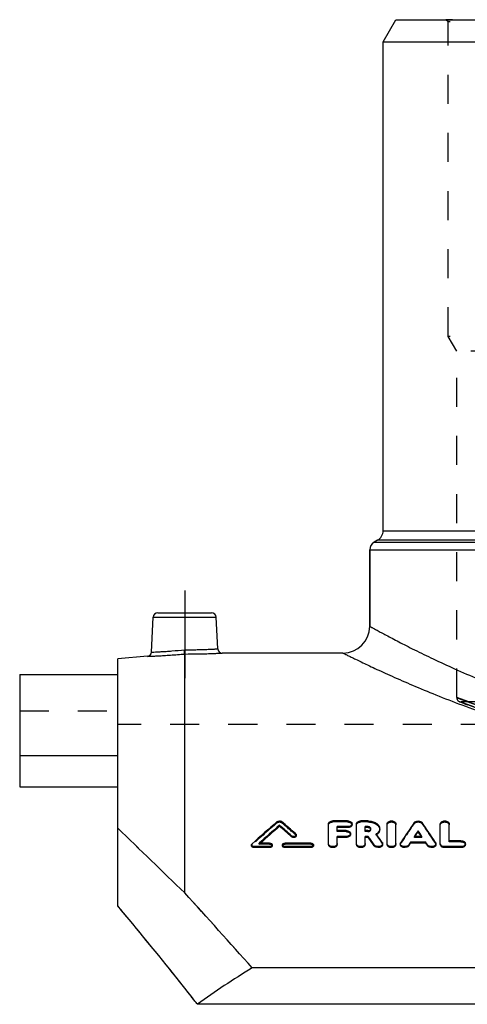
# Model space of a CAD drawing. Header units: millimetres. Extents: x 0 to 1000, y 0 to 1000.
# Tile 2 of 3: x 350 to 450, y 437 to 658. Entities that reach past the tile are written whole.
import ezdxf

# ---------------------------------------------------------------- set-up
doc = ezdxf.new("R2010")
doc.units = ezdxf.units.MM
doc.header["$LTSCALE"] = 65.185185
doc.linetypes.add('CENTER', pattern=[0.6, 0.375, -0.075, 0.075, -0.075])
doc.linetypes.add('HIDDEN', pattern=[0.2, 0.1, -0.1])
for name, color, linetype in [('FASEN', 7, 'CONTINUOUS'), ('KOERPER', 7, 'CONTINUOUS'), ('KONST.EL_MIT_GEO', 7, 'CONTINUOUS')]:
    doc.layers.add(name, color=color, linetype=linetype)

msp = doc.modelspace()

# ---------------------------------------------------------------- linework, layer by layer
at = {"layer": 'FASEN', "color": 7, "linetype": 'Continuous'}
for p, q in [((431, 652.75), (433.89, 657.75)), ((433.89, 657.75), (588.11, 657.75)), ((431, 652.75), (591, 652.75)), ((378.13, 515.02), (371.5, 514.44))]:
    msp.add_line(p, q, dxfattribs=at)
at = {"layer": 'KOERPER', "color": 7, "linetype": 'Continuous'}
for p, q in [((431, 543.19), (431, 652.75)), ((428, 521.75), (428, 538.86)), ((422, 515.75), (394.92, 515.75)), ((349.5, 492.73), (349.5, 485.73)), ((371.5, 492.73), (349.5, 492.73)), ((349.5, 485.73), (371.5, 485.73))]:
    msp.add_line(p, q, dxfattribs=at)
at = {"layer": 'KOERPER', "color": 2, "linetype": 'CENTER'}
msp.add_line((386.5, 529.75), (386.5, 510.14), dxfattribs=at)
at = {"layer": 'KOERPER', "color": 8, "linetype": 'HIDDEN'}
for p, q in [((480, 504.78), (448.5, 504.78)), ((650.5, 499.75), (371.5, 499.75))]:
    msp.add_line(p, q, dxfattribs=at)
at = {"layer": 'KONST.EL_MIT_GEO', "color": 8, "linetype": 'HIDDEN'}
for p, q in [((445.6, 657.25), (445.1, 657.75)), ((576.9, 657.75), (445.1, 657.75)), ((445.6, 586.75), (445.6, 657.25)), ((576.4, 657.25), (445.6, 657.25)), ((447.5, 583.46), (445.6, 586.75)), ((576.4, 586.75), (445.6, 586.75)), ((447.5, 505.78), (447.5, 583.46)), ((574.5, 583.46), (447.5, 583.46)), ((450.2, 504.78), (447.5, 505.78)), ((448.14, 504.84), (448.68, 504.64)), ((448.68, 504.64), (449.88, 504.18)), ((349.5, 502.8), (371.5, 502.8)), ((407.27, 477.73), (407.27, 477.97)), ((408.25, 477.73), (408.25, 477.97)), ((419.74, 477.89), (419.74, 478.12)), ((423.04, 477.89), (419.74, 477.89)), ((423.04, 477.89), (423.04, 478.12)), ((426.01, 477.89), (426.01, 478.12)), ((427.55, 477.89), (426.01, 477.89)), ((427.55, 477.89), (427.55, 478.12)), ((437.95, 477.51), (437.95, 477.75)), ((439.76, 477.51), (439.76, 477.75)), ((411.39, 475), (411.39, 475.22)), ((420.73, 475.72), (420.73, 475.95)), ((422.71, 475.72), (420.73, 475.72)), ((422.71, 475.72), (422.71, 475.95)), ((427, 475.72), (427, 475.95)), ((427.55, 475.72), (427, 475.72)), ((427.55, 475.72), (427.55, 475.95)), ((428.25, 476.17), (428.25, 476.4)), ((429.48, 474.96), (429.48, 475.19)), ((430.23, 476.17), (430.23, 476.4)), ((438.01, 474.42), (438.01, 474.65)), ((438.01, 474.42), (438.16, 474.65)), ((439.7, 474.42), (439.54, 474.65)), ((439.7, 474.42), (439.7, 474.65)), ((401.61, 472.76), (401.61, 472.98)), ((403.23, 472.91), (403.23, 473.14)), ((403.23, 472.91), (403.34, 473.01)), ((405.54, 472.91), (403.23, 472.91)), ((403.34, 473.01), (403.47, 473.14)), ((405.54, 472.91), (405.54, 473.14)), ((409.01, 472.91), (409.01, 473.14)), ((414.79, 472.91), (409.01, 472.91)), ((414.79, 472.91), (414.79, 473.14)), ((430.81, 473.08), (430.81, 473.31)), ((434.95, 473.07), (434.95, 473.29)), ((439.7, 474.42), (438.01, 474.42)), ((442.76, 473.07), (442.76, 473.29)), ((445.82, 473.46), (445.82, 473.69)), ((448.46, 473.46), (445.82, 473.46)), ((448.46, 473.46), (448.46, 473.69))]:
    msp.add_line(p, q, dxfattribs=at)
at = {"layer": 'KONST.EL_MIT_GEO', "color": 7, "linetype": 'Continuous'}
for p, q in [((431, 543.19), (591, 543.19)), ((429.75, 541.03), (429, 540.6)), ((592.25, 541.03), (429.75, 541.03)), ((428, 538.86), (428, 521.75)), ((428, 538.86), (594, 538.86)), ((429, 540.6), (593, 540.6)), ((379.04, 515.96), (379.45, 523.8)), ((379.45, 523.8), (393.55, 523.8)), ((380.45, 524.75), (392.55, 524.75)), ((393.92, 516.7), (393.55, 523.8)), ((371.5, 459.05), (371.5, 514.44)), ((386.5, 461.97), (386.5, 515.54)), ((349.5, 510.93), (349.5, 492.73)), ((349.5, 510.93), (371.5, 510.93)), ((407.76, 476.92), (407.76, 477.15)), ((418.75, 472.8), (418.75, 477.49)), ((423.04, 478.12), (419.74, 478.12)), ((420.73, 475.95), (420.73, 476.85)), ((423.04, 476.85), (420.73, 476.85)), ((423.04, 476.62), (423.04, 476.85)), ((424.03, 477.26), (424.03, 477.49)), ((425.02, 472.8), (425.02, 477.49)), ((427.55, 478.12), (426.01, 478.12)), ((427, 475.95), (427, 476.85)), ((427.55, 476.85), (427, 476.85)), ((427.55, 476.62), (427.55, 476.85)), ((431.89, 472.8), (431.89, 477.49)), ((433.87, 472.8), (433.87, 477.49)), ((443.83, 472.8), (443.83, 477.49)), ((445.82, 473.69), (445.82, 477.49)), ((410.46, 474.55), (410.46, 474.77)), ((411.5, 474.77), (411.5, 475)), ((423.04, 476.62), (420.73, 476.62)), ((422.71, 475.95), (420.73, 475.95)), ((420.73, 472.8), (420.73, 474.65)), ((422.71, 474.65), (420.73, 474.65)), ((422.71, 474.42), (422.71, 474.65)), ((423.7, 475.07), (423.7, 475.3)), ((427.55, 476.62), (427, 476.62)), ((427.55, 475.95), (427, 475.95)), ((427, 472.8), (427, 474.65)), ((427.68, 474.65), (427, 474.65)), ((427.68, 474.42), (427.68, 474.65)), ((429.63, 474.98), (429.48, 475.19)), ((439.7, 474.65), (438.01, 474.65)), ((438.16, 474.65), (438.2, 474.7)), ((438.85, 475.68), (438.85, 475.9)), ((439.54, 474.65), (439.51, 474.7)), ((401.5, 472.75), (401.5, 472.53)), ((405.54, 473.14), (403.23, 473.14)), ((406.12, 472.53), (406.12, 472.75)), ((408.43, 472.75), (408.43, 472.53)), ((414.79, 473.14), (409.01, 473.14)), ((415.37, 472.53), (415.37, 472.75)), ((422.71, 474.42), (420.73, 474.42)), ((427.68, 474.42), (427, 474.42)), ((429.01, 472.52), (429.01, 472.74)), ((430.9, 472.8), (430.9, 473.02)), ((434.86, 473.02), (434.86, 472.8)), ((436.76, 472.54), (436.76, 472.76)), ((437.14, 473.11), (437.14, 473.34)), ((440.57, 473.34), (437.14, 473.34)), ((440.57, 473.11), (437.14, 473.11)), ((440.57, 473.11), (440.57, 473.34)), ((440.95, 472.54), (440.95, 472.76)), ((442.84, 472.8), (442.84, 473.02)), ((448.46, 473.69), (445.82, 473.69)), ((449.45, 472.8), (449.45, 473.03)), ((402.08, 472.14), (402.08, 472.36)), ((405.54, 472.36), (402.08, 472.36)), ((405.54, 472.14), (402.08, 472.14)), ((405.54, 472.14), (405.54, 472.36)), ((409.01, 472.14), (409.01, 472.36)), ((414.79, 472.36), (409.01, 472.36)), ((414.79, 472.14), (409.01, 472.14)), ((414.79, 472.14), (414.79, 472.36)), ((444.83, 472.14), (444.83, 472.36)), ((448.46, 472.36), (444.83, 472.36)), ((448.46, 472.14), (444.83, 472.14)), ((448.46, 472.14), (448.46, 472.36)), ((620.35, 445.15), (401.65, 445.15)), ((632.64, 437), (389.36, 437))]:
    msp.add_line(p, q, dxfattribs=at)
for centre, radius, start, end in [((428.5, 543.19), 2.5, 300, 360), ((430, 538.86), 2, 120, 180), ((380.45, 523.75), 1, 90, 177), ((392.55, 523.75), 1, 3, 90), ((422, 521.75), 6, 270, 0), ((394.92, 516.75), 1, 183, 270.0004), ((378.04, 516.01), 1, 274.9995, 357), ((599.79, 253.91), 295.41, 130.6714, 132.1335), ((601.97, 253.08), 296.52, 130.9186, 132.088), ((601.31, 253.21), 295.81, 130.867, 131.9735), ((216.15, 256.05), 292.57, 48.3818, 49.0868), ((216.45, 255.78), 292.41, 48.4327, 49.1375), ((219.3, 258), 289.98, 48.5134, 49.3377), ((645.85, 334.41), 252.52, 145.4167, 146.6349), ((231.86, 334.41), 252.52, 33.3651, 34.5833), ((3937.14, 4136.22), 5109.52, 225.74582, 225.9802), ((214.78, 324.02), 260.8, 34.7688, 35.2798), ((428.28, 476.75), 2.15, 307.3265, 310.8735), ((218.98, 325.44), 258.33, 34.9176, 35.3721), ((647.57, 334.74), 251.97, 145.9273, 146.2709), ((646.41, 335.04), 250.72, 145.8794, 146.1473), ((230.14, 334.74), 251.97, 33.7291, 34.0727), ((231.29, 335.04), 250.72, 33.8527, 34.1206), ((215.29, 323.89), 260.33, 34.8169, 35.3281), ((657.86, 327.9), 264.32, 146.619, 146.7687), ((657.31, 327.78), 263.81, 146.5719, 146.7216), ((219.85, 327.9), 264.32, 33.2313, 33.381), ((220.4, 327.78), 263.81, 33.2784, 33.4281), ((-768.31, -593.32), 1564.36, 41.59279, 42.42168)]:
    msp.add_arc(centre, radius, start, end, dxfattribs=at)
at = {"layer": 'KONST.EL_MIT_GEO', "color": 8, "linetype": 'HIDDEN'}
for centre, radius, start, end in [((448.5, 505.78), 1, 180, 269.9999), ((599.48, 253.64), 295.24, 130.6207, 132.0825), ((219.59, 257.72), 289.82, 48.5643, 49.3884), ((645.33, 334.28), 252.04, 145.3687, 146.5878), ((232.38, 334.28), 252.04, 33.4122, 34.6313), ((3722.32, 3914.83), 4801.04, 225.73829, 225.98773), ((428.15, 476.92), 2.37, 304.1444, 307.3247), ((219.87, 325.57), 257.4, 34.9655, 35.4778), ((-687.98, -520.98), 1456.26, 41.56203, 42.45245), ((-404.1, -190.33), 1011.56, 39.74834, 39.9383), ((-272.59, -81.33), 840.74, 38.31629, 39.76751), ((-128.17, 33.84), 656.03, 37.91964, 38.24462)]:
    msp.add_arc(centre, radius, start, end, dxfattribs=at)
at = {"layer": 'KONST.EL_MIT_GEO', "color": 7, "linetype": 'Continuous'}
msp.add_ellipse((511, 342.25), major_axis=(175, 0), ratio=0.753156, start_param=2.245779, end_param=2.33936, dxfattribs=at)
for points, knots in [([(428, 521.75), (428, 521.75), (428.01, 521.75), (428.03, 521.73), (428.06, 521.72), (428.11, 521.69), (428.17, 521.66), (428.27, 521.6), (428.43, 521.51), (428.67, 521.38), (428.95, 521.23), (429.29, 521.05), (429.84, 520.75), (430.64, 520.31), (431.76, 519.72), (433.06, 519.03), (434.55, 518.25), (436.22, 517.39), (438.78, 516.1), (442.38, 514.35), (447.16, 512.14), (452.52, 509.82), (458.41, 507.46), (464.81, 505.16), (471.67, 502.98), (481.54, 500.34), (494.67, 497.88), (511, 496.83), (527.33, 497.88), (540.46, 500.34), (550.33, 502.98), (557.19, 505.16), (563.59, 507.46), (569.48, 509.82), (574.84, 512.14), (579.62, 514.35), (583.22, 516.1), (585.78, 517.39), (587.45, 518.25), (588.94, 519.03), (590.24, 519.72), (591.36, 520.31), (592.16, 520.75), (592.71, 521.05), (593.05, 521.23), (593.33, 521.38), (593.57, 521.51), (593.73, 521.6), (593.83, 521.66), (593.89, 521.69), (593.94, 521.72), (593.97, 521.73), (593.99, 521.75), (594, 521.75), (594, 521.75)], [0, 0, 0, 0, 0.000043, 0.00017, 0.000383, 0.00068, 0.001063, 0.00153, 0.002717, 0.004239, 0.006095, 0.008281, 0.010794, 0.016783, 0.024025, 0.032479, 0.042097, 0.052832, 0.064631, 0.091217, 0.121448, 0.154935, 0.191318, 0.23027, 0.27148, 0.314648, 0.405537, 0.5, 0.594463, 0.685352, 0.72852, 0.76973, 0.808682, 0.845065, 0.878552, 0.908783, 0.935369, 0.947168, 0.957903, 0.967521, 0.975975, 0.983217, 0.989206, 0.991719, 0.993905, 0.995761, 0.997283, 0.99847, 0.998937, 0.99932, 0.999617, 0.99983, 0.999957, 1, 1, 1, 1]), ([(386.46, 516.49), (386.95, 516.49), (387.9, 516.49), (389.28, 516.51), (390.55, 516.55), (391.67, 516.59), (392.48, 516.62), (393.02, 516.65), (393.33, 516.67), (393.58, 516.68), (393.76, 516.69), (393.86, 516.7), (393.91, 516.7), (393.92, 516.7)], [0, 0, 0, 0, 0.19489, 0.382406, 0.555291, 0.706867, 0.831297, 0.881789, 0.923788, 0.956885, 0.980759, 0.995178, 1, 1, 1, 1]), ([(378.13, 515.02), (378.14, 515.02), (378.2, 515.02), (378.32, 515.03), (378.52, 515.03), (378.79, 515.04), (379.14, 515.06), (379.75, 515.09), (380.66, 515.13), (381.92, 515.2), (383.89, 515.33), (385.44, 515.45), (386.5, 515.54)], [0, 0, 0, 0, 0.004836, 0.01929, 0.043222, 0.076392, 0.118471, 0.169041, 0.293587, 0.44516, 0.617902, 1, 1, 1, 1]), ([(379.04, 515.96), (379.09, 515.96), (379.28, 515.97), (379.69, 515.99), (380.37, 516.02), (381.28, 516.07), (382.4, 516.14), (384.14, 516.27), (385.52, 516.39), (386.46, 516.49)], [0, 0, 0, 0, 0.01921, 0.076107, 0.16852, 0.292912, 0.444492, 0.617411, 1, 1, 1, 1]), ([(386.5, 515.54), (386.5, 515.64), (386.48, 515.95), (386.47, 516.27), (386.46, 516.49)], [0, 0, 0, 0, 0.307439, 1, 1, 1, 1]), ([(386.5, 515.54), (387.57, 515.54), (389.13, 515.55), (391.11, 515.6), (392.37, 515.64), (393.29, 515.68), (393.9, 515.7), (394.25, 515.72), (394.53, 515.73), (394.73, 515.74), (394.85, 515.74), (394.91, 515.75), (394.92, 515.75)], [0, 0, 0, 0, 0.381824, 0.554541, 0.706138, 0.830749, 0.881366, 0.923493, 0.956708, 0.980677, 0.995157, 1, 1, 1, 1]), ([(422, 515.75), (422.01, 515.75), (422.05, 515.72), (422.13, 515.69), (422.28, 515.61), (422.48, 515.51), (422.74, 515.39), (423.19, 515.16), (423.9, 514.82), (424.91, 514.32), (426.14, 513.73), (427.58, 513.05), (429.22, 512.28), (431.05, 511.44), (433.85, 510.17), (437.78, 508.45), (442.99, 506.29), (448.81, 504.03), (455.18, 501.76), (462.07, 499.55), (469.42, 497.48), (479.93, 494.97), (493.82, 492.68), (511, 491.7), (528.18, 492.68), (542.07, 494.97), (552.58, 497.48), (559.93, 499.55), (566.82, 501.76), (573.19, 504.03), (579.01, 506.29), (584.22, 508.45), (588.15, 510.17), (590.95, 511.44), (592.78, 512.28), (594.42, 513.05), (595.86, 513.73), (597.09, 514.32), (598.1, 514.82), (598.81, 515.16), (599.26, 515.39), (599.52, 515.51), (599.72, 515.61), (599.87, 515.69), (599.95, 515.72), (599.99, 515.75), (600, 515.75)], [0, 0, 0, 0, 0.000173, 0.000691, 0.001554, 0.00276, 0.004307, 0.006191, 0.010962, 0.01704, 0.024385, 0.032955, 0.042699, 0.053565, 0.065499, 0.092355, 0.122835, 0.15653, 0.19306, 0.232077, 0.273254, 0.316276, 0.406525, 0.5, 0.593475, 0.683724, 0.726746, 0.767923, 0.80694, 0.84347, 0.877165, 0.907645, 0.934501, 0.946435, 0.957301, 0.967045, 0.975615, 0.98296, 0.989038, 0.993809, 0.995693, 0.99724, 0.998446, 0.999309, 0.999827, 1, 1, 1, 1]), ([(407.27, 477.97), (407.4, 478.08), (407.68, 478.15), (408.02, 478.1), (408.18, 478.02), (408.25, 477.97)], [0, 0, 0, 0, 0.496351, 0.764108, 1, 1, 1, 1]), ([(418.75, 477.49), (418.75, 477.57), (418.81, 477.76), (419.04, 477.96), (419.36, 478.09), (419.61, 478.12), (419.74, 478.12)], [0, 0, 0, 0, 0.197635, 0.428973, 0.701472, 1, 1, 1, 1]), ([(423.04, 478.12), (423.17, 478.12), (423.41, 478.09), (423.73, 477.96), (423.96, 477.76), (424.03, 477.58), (424.03, 477.49)], [0, 0, 0, 0, 0.298504, 0.57099, 0.802337, 1, 1, 1, 1]), ([(424.03, 477.49), (424.03, 477.41), (423.97, 477.22), (423.73, 477.02), (423.41, 476.88), (423.17, 476.85), (423.04, 476.85)], [0, 0, 0, 0, 0.197744, 0.429464, 0.701946, 1, 1, 1, 1]), ([(424.03, 477.26), (424.03, 477.18), (423.96, 476.99), (423.73, 476.79), (423.41, 476.65), (423.17, 476.62), (423.04, 476.62)], [0, 0, 0, 0, 0.197872, 0.430134, 0.699563, 1, 1, 1, 1]), ([(425.02, 477.49), (425.02, 477.57), (425.08, 477.76), (425.31, 477.96), (425.64, 478.09), (425.88, 478.12), (426.01, 478.12)], [0, 0, 0, 0, 0.197635, 0.428973, 0.701472, 1, 1, 1, 1]), ([(427.55, 478.12), (427.89, 478.12), (428.56, 478.04), (429.43, 477.69), (429.97, 477.21), (430.19, 476.75), (430.23, 476.51), (430.23, 476.4)], [0, 0, 0, 0, 0.297154, 0.568545, 0.799427, 0.902019, 1, 1, 1, 1]), ([(428.25, 476.4), (428.25, 476.46), (428.21, 476.59), (428.04, 476.74), (427.81, 476.83), (427.64, 476.85), (427.55, 476.85)], [0, 0, 0, 0, 0.199006, 0.430804, 0.702698, 1, 1, 1, 1]), ([(431.89, 477.49), (431.89, 477.57), (431.95, 477.76), (432.19, 477.96), (432.51, 478.09), (432.88, 478.14), (433.25, 478.09), (433.58, 477.96), (433.81, 477.76), (433.87, 477.57), (433.87, 477.49)], [0, 0, 0, 0, 0.098816, 0.214469, 0.35073, 0.499988, 0.649262, 0.785533, 0.901182, 1, 1, 1, 1]), ([(437.95, 477.75), (438.03, 477.87), (438.33, 478.07), (438.85, 478.15), (439.37, 478.07), (439.67, 477.87), (439.76, 477.75)], [0, 0, 0, 0, 0.226482, 0.499988, 0.773508, 1, 1, 1, 1]), ([(443.83, 477.49), (443.83, 477.57), (443.9, 477.76), (444.13, 477.96), (444.45, 478.09), (444.83, 478.14), (445.2, 478.09), (445.52, 477.96), (445.75, 477.76), (445.82, 477.57), (445.82, 477.49)], [0, 0, 0, 0, 0.098816, 0.214469, 0.35073, 0.499988, 0.649262, 0.785533, 0.901182, 1, 1, 1, 1]), ([(411.5, 475), (411.5, 474.96), (411.48, 474.87), (411.4, 474.77), (411.27, 474.68), (411.05, 474.61), (410.76, 474.61), (410.54, 474.7), (410.46, 474.77)], [0, 0, 0, 0, 0.096003, 0.202579, 0.32431, 0.459548, 0.744186, 1, 1, 1, 1]), ([(411.5, 474.77), (411.5, 474.73), (411.48, 474.65), (411.39, 474.54), (411.27, 474.46), (411.05, 474.39), (410.76, 474.38), (410.54, 474.47), (410.46, 474.55)], [0, 0, 0, 0, 0.096018, 0.203897, 0.323702, 0.45804, 0.742626, 1, 1, 1, 1]), ([(411.39, 475.22), (411.43, 475.19), (411.48, 475.13), (411.5, 475.04), (411.5, 475)], [0, 0, 0, 0, 0.526714, 1, 1, 1, 1]), ([(422.71, 475.95), (422.84, 475.95), (423.08, 475.92), (423.4, 475.78), (423.64, 475.57), (423.7, 475.39), (423.7, 475.3)], [0, 0, 0, 0, 0.29616, 0.567463, 0.799628, 1, 1, 1, 1]), ([(423.7, 475.3), (423.7, 475.21), (423.64, 475.03), (423.4, 474.82), (423.08, 474.68), (422.84, 474.65), (422.71, 474.65)], [0, 0, 0, 0, 0.200449, 0.43298, 0.70428, 1, 1, 1, 1]), ([(423.7, 475.07), (423.7, 474.99), (423.64, 474.8), (423.4, 474.59), (423.08, 474.45), (422.84, 474.42), (422.71, 474.42)], [0, 0, 0, 0, 0.200503, 0.43351, 0.701768, 1, 1, 1, 1]), ([(428.05, 476.49), (428.01, 476.51), (427.86, 476.59), (427.68, 476.62), (427.55, 476.62)], [0, 0, 0, 0, 0.22861, 1, 1, 1, 1]), ([(427.55, 475.95), (427.59, 475.95), (427.76, 475.96), (427.94, 476.01), (428.04, 476.08)], [0, 0, 0, 0, 0.264925, 1, 1, 1, 1]), ([(428.04, 476.08), (428.1, 476.12), (428.2, 476.21), (428.25, 476.34), (428.25, 476.4)], [0, 0, 0, 0, 0.538593, 1, 1, 1, 1]), ([(428.23, 476.29), (428.22, 476.31), (428.18, 476.39), (428.11, 476.45), (428.05, 476.49)], [0, 0, 0, 0, 0.229303, 1, 1, 1, 1]), ([(430.23, 476.4), (430.23, 476.29), (430.2, 476.06), (429.99, 475.61), (429.7, 475.34), (429.48, 475.19)], [0, 0, 0, 0, 0.226772, 0.465041, 1, 1, 1, 1]), ([(430.23, 476.17), (430.23, 475.98), (430.12, 475.58), (429.85, 475.26), (429.69, 475.12)], [0, 0, 0, 0, 0.468528, 1, 1, 1, 1]), ([(401.5, 472.75), (401.5, 472.77), (401.51, 472.86), (401.56, 472.94), (401.61, 472.98)], [0, 0, 0, 0, 0.236722, 1, 1, 1, 1]), ([(402.08, 472.36), (402, 472.36), (401.86, 472.38), (401.67, 472.46), (401.54, 472.59), (401.5, 472.7), (401.5, 472.75)], [0, 0, 0, 0, 0.293303, 0.563271, 0.796595, 1, 1, 1, 1]), ([(402.08, 472.14), (402, 472.14), (401.86, 472.16), (401.67, 472.24), (401.54, 472.36), (401.5, 472.48), (401.5, 472.53)], [0, 0, 0, 0, 0.295304, 0.56128, 0.798288, 1, 1, 1, 1]), ([(405.54, 473.14), (405.62, 473.14), (405.76, 473.12), (405.95, 473.04), (406.09, 472.91), (406.12, 472.8), (406.12, 472.75)], [0, 0, 0, 0, 0.293528, 0.56353, 0.796664, 1, 1, 1, 1]), ([(406.12, 472.75), (406.12, 472.7), (406.09, 472.59), (405.95, 472.46), (405.76, 472.38), (405.62, 472.36), (405.54, 472.36)], [0, 0, 0, 0, 0.203407, 0.43676, 0.706779, 1, 1, 1, 1]), ([(406.12, 472.53), (406.12, 472.47), (406.09, 472.36), (405.95, 472.24), (405.76, 472.16), (405.62, 472.14), (405.54, 472.14)], [0, 0, 0, 0, 0.202801, 0.438003, 0.70281, 1, 1, 1, 1]), ([(408.43, 472.75), (408.43, 472.8), (408.47, 472.91), (408.61, 473.04), (408.79, 473.12), (408.94, 473.14), (409.01, 473.14)], [0, 0, 0, 0, 0.203354, 0.436471, 0.7065, 1, 1, 1, 1]), ([(409.01, 472.36), (408.94, 472.36), (408.79, 472.38), (408.61, 472.46), (408.47, 472.59), (408.43, 472.7), (408.43, 472.75)], [0, 0, 0, 0, 0.293249, 0.563241, 0.796611, 1, 1, 1, 1]), ([(409.01, 472.14), (408.94, 472.14), (408.79, 472.16), (408.6, 472.24), (408.47, 472.36), (408.43, 472.48), (408.43, 472.53)], [0, 0, 0, 0, 0.295087, 0.561621, 0.798555, 1, 1, 1, 1]), ([(414.79, 473.14), (414.86, 473.14), (415.01, 473.12), (415.2, 473.04), (415.33, 472.91), (415.37, 472.8), (415.37, 472.75)], [0, 0, 0, 0, 0.293528, 0.56353, 0.796664, 1, 1, 1, 1]), ([(415.37, 472.75), (415.37, 472.7), (415.33, 472.59), (415.2, 472.46), (415.01, 472.38), (414.86, 472.36), (414.79, 472.36)], [0, 0, 0, 0, 0.203407, 0.43676, 0.706779, 1, 1, 1, 1]), ([(415.37, 472.53), (415.37, 472.47), (415.33, 472.36), (415.2, 472.24), (415.01, 472.16), (414.87, 472.14), (414.79, 472.14)], [0, 0, 0, 0, 0.202801, 0.438003, 0.70281, 1, 1, 1, 1]), ([(420.73, 473.03), (420.73, 472.63), (419.74, 472.09), (418.74, 472.63), (418.75, 473.03)], [0, 0, 0, 0, 0.49999, 1, 1, 1, 1]), ([(420.73, 472.8), (420.73, 472.41), (419.74, 471.87), (418.75, 472.4), (418.75, 472.8)], [0, 0, 0, 0, 0.499769, 1, 1, 1, 1]), ([(427, 473.03), (427, 472.63), (426.01, 472.09), (425.02, 472.63), (425.02, 473.03)], [0, 0, 0, 0, 0.49999, 1, 1, 1, 1]), ([(427, 472.8), (427, 472.41), (426.01, 471.87), (425.02, 472.4), (425.02, 472.8)], [0, 0, 0, 0, 0.499769, 1, 1, 1, 1]), ([(430.9, 473.02), (430.9, 472.95), (430.86, 472.79), (430.68, 472.59), (430.43, 472.44), (430.02, 472.34), (429.49, 472.37), (429.12, 472.59), (429.01, 472.74)], [0, 0, 0, 0, 0.098593, 0.208824, 0.334888, 0.473889, 0.758085, 1, 1, 1, 1]), ([(430.9, 472.8), (430.9, 472.73), (430.86, 472.57), (430.68, 472.37), (430.43, 472.22), (430.02, 472.11), (429.5, 472.15), (429.12, 472.37), (429.01, 472.52)], [0, 0, 0, 0, 0.096951, 0.208173, 0.334457, 0.471845, 0.756906, 1, 1, 1, 1]), ([(430.81, 473.31), (430.82, 473.28), (430.87, 473.2), (430.9, 473.1), (430.9, 473.02)], [0, 0, 0, 0, 0.262423, 1, 1, 1, 1]), ([(433.87, 473.03), (433.87, 472.63), (432.88, 472.09), (431.89, 472.63), (431.89, 473.03)], [0, 0, 0, 0, 0.49999, 1, 1, 1, 1]), ([(433.87, 472.8), (433.87, 472.41), (432.88, 471.87), (431.89, 472.4), (431.89, 472.8)], [0, 0, 0, 0, 0.499769, 1, 1, 1, 1]), ([(434.86, 473.02), (434.86, 473.05), (434.87, 473.14), (434.91, 473.23), (434.95, 473.29)], [0, 0, 0, 0, 0.243942, 1, 1, 1, 1]), ([(436.76, 472.76), (436.66, 472.6), (436.28, 472.37), (435.76, 472.33), (435.34, 472.44), (435.08, 472.59), (434.91, 472.78), (434.86, 472.95), (434.86, 473.02)], [0, 0, 0, 0, 0.240429, 0.524708, 0.664145, 0.790695, 0.901256, 1, 1, 1, 1]), ([(436.76, 472.54), (436.66, 472.38), (436.28, 472.15), (435.76, 472.11), (435.34, 472.22), (435.08, 472.36), (434.91, 472.56), (434.86, 472.73), (434.86, 472.8)], [0, 0, 0, 0, 0.241008, 0.526998, 0.66418, 0.791993, 0.902279, 1, 1, 1, 1]), ([(442.84, 473.02), (442.84, 472.95), (442.8, 472.78), (442.62, 472.59), (442.36, 472.44), (441.95, 472.33), (441.42, 472.37), (441.05, 472.6), (440.95, 472.76)], [0, 0, 0, 0, 0.098749, 0.209308, 0.335854, 0.475318, 0.759577, 1, 1, 1, 1]), ([(442.84, 472.8), (442.84, 472.73), (442.8, 472.56), (442.62, 472.36), (442.37, 472.22), (441.95, 472.11), (441.43, 472.15), (441.05, 472.38), (440.95, 472.54)], [0, 0, 0, 0, 0.097165, 0.208567, 0.335539, 0.473265, 0.758451, 1, 1, 1, 1]), ([(442.76, 473.29), (442.77, 473.27), (442.82, 473.19), (442.84, 473.09), (442.84, 473.02)], [0, 0, 0, 0, 0.261296, 1, 1, 1, 1]), ([(444.83, 472.36), (444.7, 472.36), (444.45, 472.39), (444.13, 472.53), (443.9, 472.75), (443.83, 472.94), (443.83, 473.03)], [0, 0, 0, 0, 0.293411, 0.563551, 0.796896, 1, 1, 1, 1]), ([(444.83, 472.14), (444.7, 472.14), (444.45, 472.17), (444.13, 472.31), (443.9, 472.52), (443.83, 472.71), (443.83, 472.8)], [0, 0, 0, 0, 0.293833, 0.564038, 0.796469, 1, 1, 1, 1]), ([(448.46, 473.69), (448.59, 473.69), (448.83, 473.66), (449.15, 473.52), (449.39, 473.31), (449.45, 473.11), (449.45, 473.03)], [0, 0, 0, 0, 0.29386, 0.563998, 0.796968, 1, 1, 1, 1]), ([(449.45, 473.03), (449.45, 472.94), (449.39, 472.75), (449.15, 472.53), (448.83, 472.39), (448.59, 472.36), (448.46, 472.36)], [0, 0, 0, 0, 0.203105, 0.436435, 0.706569, 1, 1, 1, 1]), ([(449.45, 472.8), (449.45, 472.72), (449.39, 472.52), (449.16, 472.31), (448.83, 472.17), (448.59, 472.14), (448.46, 472.14)], [0, 0, 0, 0, 0.203125, 0.436901, 0.70401, 1, 1, 1, 1]), ([(389.36, 437), (387.84, 438.95), (381.99, 446.38), (375.99, 453.69), (371.5, 459.05)], [0, 0, 0, 0, 0.260766, 1, 1, 1, 1])]:
    msp.add_open_spline(points, degree=3, knots=knots, dxfattribs=at)
at = {"layer": 'KONST.EL_MIT_GEO', "color": 8, "linetype": 'HIDDEN'}
for points, knots in [([(386.5, 515.54), (386.5, 515.64), (386.48, 515.95), (386.47, 516.27), (386.46, 516.49)], [0, 0, 0, 0, 0.30744, 1, 1, 1, 1]), ([(447.5, 505.78), (447.5, 505.77), (447.51, 505.77), (447.52, 505.77), (447.55, 505.76), (447.6, 505.74), (447.69, 505.71), (447.82, 505.65), (448, 505.59), (448.21, 505.51), (448.46, 505.42), (448.88, 505.26), (449.48, 505.04), (450.32, 504.73), (451.31, 504.38), (452.44, 503.98), (453.71, 503.54), (455.66, 502.87), (458.42, 501.97), (462.1, 500.83), (466.24, 499.63), (470.8, 498.43), (475.74, 497.27), (481.04, 496.18), (488.64, 494.87), (498.65, 493.69), (511, 493.19), (523.35, 493.69), (533.36, 494.87), (540.96, 496.18), (546.26, 497.27), (551.2, 498.43), (555.76, 499.63), (559.9, 500.83), (563.58, 501.97), (566.34, 502.87), (568.29, 503.54), (569.56, 503.98), (570.69, 504.38), (571.68, 504.73), (572.52, 505.04), (573.12, 505.26), (573.54, 505.42), (573.79, 505.51), (574, 505.59), (574.18, 505.65), (574.31, 505.71), (574.4, 505.74), (574.45, 505.76), (574.48, 505.77), (574.49, 505.77), (574.5, 505.77), (574.5, 505.78)], [0, 0, 0, 0, 0.00004, 0.00016, 0.00036, 0.00064, 0.001439, 0.002557, 0.003992, 0.005742, 0.007806, 0.010181, 0.015855, 0.022738, 0.030803, 0.040017, 0.050346, 0.061752, 0.087636, 0.117344, 0.150544, 0.186898, 0.226071, 0.267724, 0.311504, 0.403914, 0.5, 0.596086, 0.688496, 0.732276, 0.773929, 0.813102, 0.849456, 0.882656, 0.912364, 0.938248, 0.949654, 0.959983, 0.969197, 0.977262, 0.984145, 0.989819, 0.992194, 0.994258, 0.996008, 0.997443, 0.998561, 0.99936, 0.99964, 0.99984, 0.99996, 1, 1, 1, 1]), ([(448.5, 504.78), (448.53, 504.77), (448.63, 504.72), (448.86, 504.64), (449.24, 504.49), (449.78, 504.29), (450.46, 504.04), (451.67, 503.6), (453.52, 502.93), (456.15, 502.02), (459.3, 500.97), (462.93, 499.84), (467.01, 498.65), (471.5, 497.46), (478.18, 495.87), (487.28, 494.14), (498.88, 492.76), (511, 492.27), (523.12, 492.76), (534.72, 494.14), (543.82, 495.87), (550.5, 497.46), (554.99, 498.65), (559.07, 499.84), (562.7, 500.97), (565.85, 502.02), (568.48, 502.93), (570.33, 503.6), (571.54, 504.04), (572.22, 504.29), (572.76, 504.49), (573.11, 504.63), (573.31, 504.71), (573.42, 504.74), (573.47, 504.77), (573.5, 504.78)], [0, 0, 0, 0, 0.000645, 0.002576, 0.005784, 0.010254, 0.015966, 0.022894, 0.040274, 0.062115, 0.088102, 0.117898, 0.15116, 0.187547, 0.22672, 0.312035, 0.404216, 0.5, 0.595784, 0.687965, 0.77328, 0.812453, 0.84884, 0.882102, 0.911898, 0.937885, 0.959726, 0.977106, 0.984034, 0.989746, 0.994216, 0.997424, 0.99855, 0.999355, 1, 1, 1, 1]), ([(407.27, 477.73), (407.33, 477.79), (407.49, 477.87), (407.76, 477.9), (408.02, 477.87), (408.18, 477.79), (408.25, 477.73)], [0, 0, 0, 0, 0.233643, 0.499553, 0.763506, 1, 1, 1, 1]), ([(418.75, 477.26), (418.75, 477.34), (418.81, 477.53), (419.04, 477.73), (419.36, 477.86), (419.61, 477.89), (419.74, 477.89)], [0, 0, 0, 0, 0.198106, 0.429751, 0.701144, 1, 1, 1, 1]), ([(423.04, 477.89), (423.17, 477.89), (423.41, 477.86), (423.73, 477.73), (423.96, 477.53), (424.03, 477.34), (424.03, 477.26)], [0, 0, 0, 0, 0.302145, 0.57041, 0.804133, 1, 1, 1, 1]), ([(425.02, 477.26), (425.02, 477.34), (425.08, 477.53), (425.32, 477.73), (425.64, 477.86), (425.88, 477.89), (426.01, 477.89)], [0, 0, 0, 0, 0.198106, 0.429751, 0.701144, 1, 1, 1, 1]), ([(427.55, 477.89), (427.89, 477.89), (428.56, 477.81), (429.31, 477.51), (429.78, 477.15), (430.03, 476.85), (430.19, 476.52), (430.23, 476.29), (430.23, 476.17)], [0, 0, 0, 0, 0.296983, 0.566844, 0.68887, 0.799117, 0.901328, 1, 1, 1, 1]), ([(431.89, 477.26), (431.89, 477.34), (431.96, 477.53), (432.19, 477.73), (432.51, 477.86), (432.88, 477.9), (433.25, 477.86), (433.57, 477.73), (433.81, 477.53), (433.87, 477.34), (433.87, 477.26)], [0, 0, 0, 0, 0.100237, 0.214277, 0.351946, 0.499733, 0.649019, 0.785554, 0.900116, 1, 1, 1, 1]), ([(437.95, 477.51), (438.03, 477.64), (438.33, 477.84), (438.85, 477.92), (439.37, 477.83), (439.67, 477.64), (439.76, 477.51)], [0, 0, 0, 0, 0.228002, 0.500763, 0.771939, 1, 1, 1, 1]), ([(443.83, 477.26), (443.83, 477.34), (443.9, 477.53), (444.13, 477.73), (444.45, 477.86), (444.83, 477.9), (445.2, 477.86), (445.52, 477.73), (445.75, 477.53), (445.82, 477.34), (445.82, 477.26)], [0, 0, 0, 0, 0.100237, 0.214277, 0.351946, 0.499733, 0.649019, 0.785554, 0.900116, 1, 1, 1, 1]), ([(411.39, 475), (411.41, 474.98), (411.47, 474.92), (411.5, 474.83), (411.5, 474.77)], [0, 0, 0, 0, 0.282545, 1, 1, 1, 1]), ([(422.71, 475.72), (422.84, 475.72), (423.08, 475.69), (423.4, 475.55), (423.64, 475.35), (423.7, 475.16), (423.7, 475.07)], [0, 0, 0, 0, 0.29991, 0.567016, 0.801513, 1, 1, 1, 1]), ([(427.55, 475.72), (427.64, 475.72), (427.81, 475.74), (428.04, 475.83), (428.2, 475.98), (428.25, 476.11), (428.25, 476.17)], [0, 0, 0, 0, 0.300361, 0.567814, 0.801394, 1, 1, 1, 1]), ([(401.5, 472.53), (401.5, 472.55), (401.51, 472.63), (401.56, 472.71), (401.61, 472.76)], [0, 0, 0, 0, 0.230228, 1, 1, 1, 1]), ([(405.54, 472.91), (405.62, 472.91), (405.76, 472.89), (405.95, 472.81), (406.09, 472.69), (406.12, 472.58), (406.12, 472.53)], [0, 0, 0, 0, 0.295368, 0.561912, 0.798606, 1, 1, 1, 1]), ([(408.43, 472.53), (408.43, 472.58), (408.47, 472.69), (408.6, 472.81), (408.79, 472.89), (408.94, 472.91), (409.01, 472.91)], [0, 0, 0, 0, 0.202748, 0.437713, 0.702529, 1, 1, 1, 1]), ([(414.79, 472.91), (414.86, 472.91), (415.01, 472.89), (415.2, 472.81), (415.33, 472.69), (415.37, 472.58), (415.37, 472.53)], [0, 0, 0, 0, 0.295368, 0.561912, 0.798606, 1, 1, 1, 1]), ([(430.81, 473.08), (430.82, 473.06), (430.87, 472.98), (430.9, 472.87), (430.9, 472.8)], [0, 0, 0, 0, 0.264785, 1, 1, 1, 1]), ([(434.86, 472.8), (434.86, 472.87), (434.89, 472.97), (434.93, 473.05), (434.95, 473.07)], [0, 0, 0, 0, 0.738275, 1, 1, 1, 1]), ([(442.76, 473.07), (442.77, 473.05), (442.82, 472.97), (442.84, 472.87), (442.84, 472.8)], [0, 0, 0, 0, 0.263635, 1, 1, 1, 1]), ([(448.46, 473.46), (448.59, 473.46), (448.83, 473.43), (449.16, 473.29), (449.39, 473.08), (449.45, 472.89), (449.45, 472.8)], [0, 0, 0, 0, 0.297649, 0.563613, 0.798902, 1, 1, 1, 1])]:
    msp.add_open_spline(points, degree=3, knots=knots, dxfattribs=at)
msp.add_open_spline([(428.25, 476.17), (428.25, 476.21), (428.24, 476.25), (428.23, 476.29)], degree=3, dxfattribs=at)

doc.saveas('drawing.dxf')
